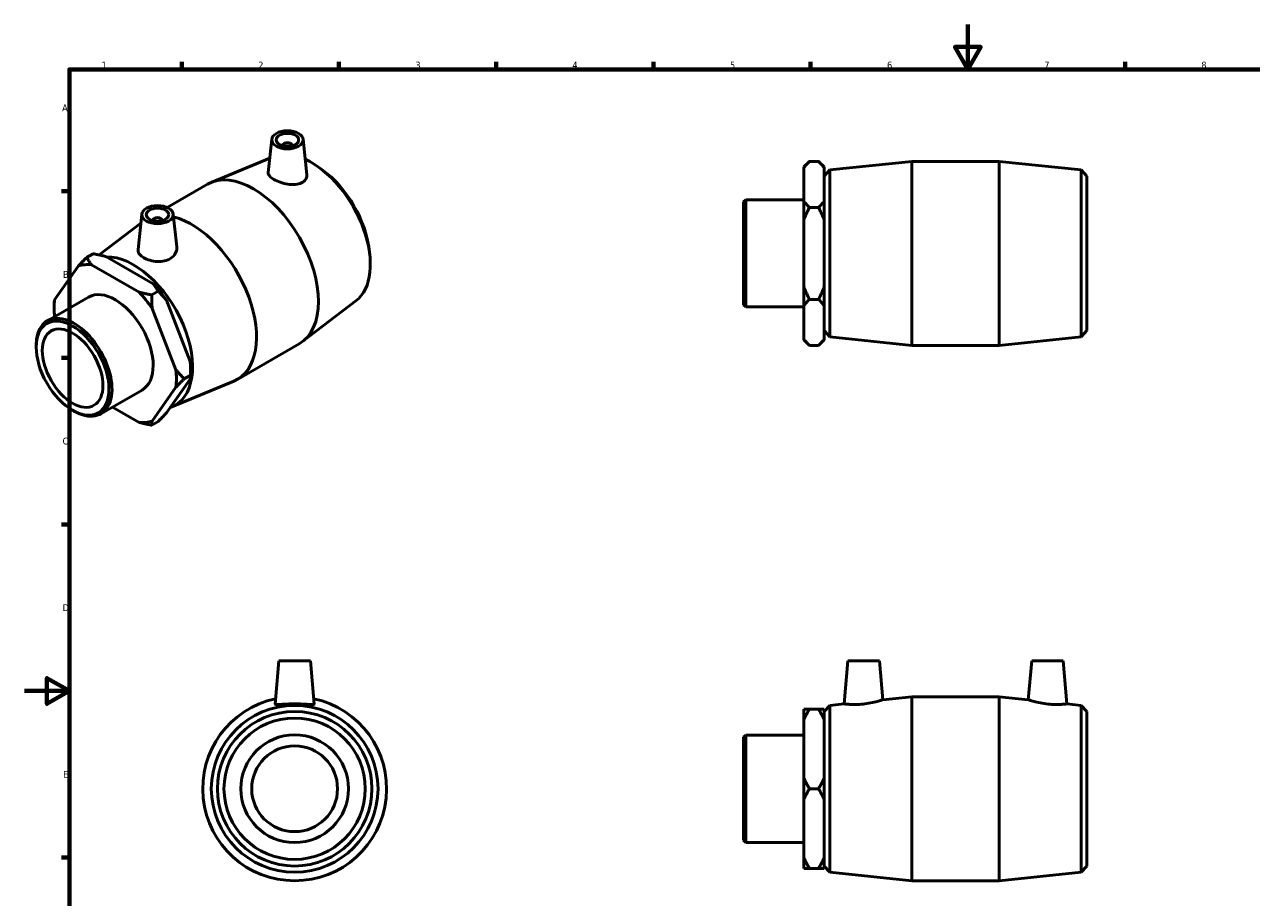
# Model space of a CAD drawing. Header units: millimetres. Extents: x 0 to 895, y -151 to 594.
# Tile 2 of 3: x 0 to 547, y 205 to 594. Entities that reach past the tile are written whole.
import ezdxf

# ---------------------------------------------------------------- set-up
doc = ezdxf.new("R2010")
doc.units = ezdxf.units.MM
doc.layers.add('Border (ANSI)', color=7, linetype='Continuous', lineweight=70)
doc.layers.add('Visible (ANSI)', color=7, linetype='Continuous', lineweight=50)
doc.styles.add('Note Text (ANSI)', font='tahoma.ttf')

# ---------------------------------------------------------------- blocks, each defined once
blk = doc.blocks.new('Borders Default Border')
at = {"layer": 'Border (ANSI)'}
for p, q in [((70.08, 574), (70.08, 577.45)), ((140.17, 574), (140.17, 577.45)), ((210.25, 574), (210.25, 577.45)), ((280.33, 574), (280.33, 577.45)), ((350.42, 574), (350.42, 577.45)), ((490.58, 574), (490.58, 577.45)), ((20, 519.75), (16.55, 519.75)), ((20, 445.5), (16.55, 445.5)), ((20, 371.25), (16.55, 371.25)), ((20, 222.75), (16.55, 222.75))]:
    blk.add_line(p, q, dxfattribs=at)
at = {"layer": 'Border (ANSI)', "flags": 128}
for points in [[(420.5, 594), (420.5, 574), (414.73, 584), (426.27, 584), (420.5, 574)], [(20, 20), (20, 574), (821, 574), (821, 20), (20, 20)], [(0, 297), (20, 297), (10, 302.77), (10, 291.23), (20, 297)]]:
    blk.add_lwpolyline(points, dxfattribs=at)
at = {"layer": 'Border (ANSI)', "color": 230, "true_color": 0xff0080, "char_height": 3.05, "attachment_point": 7, "style": 'Note Text (ANSI)'}
for s, insert in [('1', (34.35, 574.4)), ('2', (104.2, 574.4)), ('3', (174.26, 574.34)), ('4', (244.23, 574.4)), ('5', (314.48, 574.34)), ('6', (384.49, 574.34)), ('7', (454.6, 574.4)), ('8', (524.63, 574.33)), ('A', (16.78, 555.35)), ('B', (17.15, 481.1)), ('C', (16.95, 406.8)), ('D', (16.96, 332.6)), ('E', (17.21, 258.35))]:
    blk.add_mtext(s, dxfattribs=dict(at, insert=insert))

msp = doc.modelspace()

# ---------------------------------------------------------------- linework, layer by layer
at = {"layer": 'Visible (ANSI)'}
for p, q in [((110.213, 542.874), (108.625, 528.061)), ((124.187, 542.874), (125.879, 527.091)), ((115.2, 539.986), (115.2, 540.173)), ((119.2, 539.986), (119.2, 540.173)), ((109.313, 534.476), (83.159, 523.603)), ((347.431, 530.564), (349.891, 533.024)), ((347.431, 530.267), (347.431, 530.564)), ((349.891, 533.024), (353.971, 533.024)), ((356.431, 530.564), (353.971, 533.024)), ((356.431, 530.564), (356.431, 530.267)), ((358.978, 529.181), (395.531, 533.024)), ((395.531, 451.024), (395.531, 533.024)), ((395.531, 533.024), (434.531, 533.024)), ((434.531, 451.024), (434.531, 533.024)), ((471.085, 529.181), (434.531, 533.024)), ((132.579, 529.408), (131.083, 530.481)), ((347.431, 515.281), (347.431, 530.267)), ((356.431, 530.267), (356.431, 515.281)), ((356.531, 526.464), (358.978, 529.181)), ((356.531, 457.584), (356.531, 526.464)), ((358.978, 529.181), (358.978, 454.867)), ((471.085, 454.867), (471.085, 529.181)), ((473.531, 526.464), (471.085, 529.181)), ((473.531, 526.464), (473.531, 457.584)), ((63.581, 512.46), (81.572, 522.821)), ((356.431, 523.524), (356.531, 523.524)), ((320.531, 514.97), (321.487, 515.926)), ((320.531, 469.079), (320.531, 514.97)), ((321.487, 515.926), (321.487, 468.123)), ((321.487, 515.926), (347.431, 515.926)), ((347.431, 507.01), (347.431, 515.281)), ((356.431, 515.281), (356.431, 507.01)), ((52.301, 509.524), (50.605, 493.706)), ((66.275, 509.524), (67.846, 494.872)), ((349.891, 512.524), (353.971, 512.524)), ((33.286, 491.308), (51.866, 505.46)), ((57.288, 506.823), (57.288, 506.637)), ((61.288, 506.823), (61.288, 506.637)), ((347.431, 477.038), (347.431, 507.01)), ((356.431, 507.01), (356.431, 477.038)), ((153.792, 492.571), (153.97, 490.738)), ((30.572, 491.863), (27.687, 490.202)), ((51.04, 474.75), (29.847, 486.955)), ((36.211, 490.62), (57.404, 478.415)), ((23.998, 486.419), (13.402, 471.3)), ((347.431, 468.767), (347.431, 477.038)), ((356.431, 477.038), (356.431, 468.767)), ((10.171, 461.972), (28.516, 472.537)), ((59.564, 475.168), (56.679, 473.507)), ((63.253, 471.143), (73.849, 443.82)), ((147.757, 470.863), (123.966, 452.74)), ((353.971, 471.524), (349.891, 471.524)), ((13.192, 467.517), (13.192, 469.521)), ((67.485, 440.156), (56.889, 467.478)), ((320.531, 469.079), (321.487, 468.123)), ((321.487, 468.123), (347.431, 468.123)), ((347.431, 453.781), (347.431, 468.767)), ((356.431, 468.767), (356.431, 453.781)), ((356.431, 460.524), (356.531, 460.524)), ((356.531, 457.584), (358.978, 454.867)), ((358.978, 454.867), (395.531, 451.024)), ((471.085, 454.867), (434.531, 451.024)), ((473.531, 457.584), (471.085, 454.867)), ((5.198, 450.214), (5.198, 450.992)), ((94.916, 435.88), (122.493, 451.761)), ((347.431, 453.484), (347.431, 453.781)), ((347.431, 453.484), (349.891, 451.024)), ((353.971, 451.024), (349.891, 451.024)), ((356.431, 453.484), (353.971, 451.024)), ((356.431, 453.781), (356.431, 453.484)), ((395.531, 451.024), (434.531, 451.024)), ((71.174, 436.131), (74.059, 437.792)), ((74.059, 439.795), (74.059, 437.792)), ((56.889, 417.229), (67.485, 432.348)), ((73.849, 436.012), (63.253, 420.894)), ((65.713, 423.617), (93.329, 435.098)), ((34.026, 420.547), (52.371, 431.111)), ((21.36, 422.148), (22.033, 421.757)), ((39.187, 423.519), (51.04, 416.693)), ((56.679, 415.449), (59.564, 417.111)), ((113.417, 310.427), (111.733, 291.187)), ((127.417, 310.427), (113.417, 310.427)), ((127.417, 310.427), (129.1, 291.187)), ((367.081, 310.427), (365.404, 291.26)), ((367.081, 310.427), (381.081, 310.427)), ((381.081, 310.427), (382.6, 293.068)), ((448.981, 310.427), (447.462, 293.068)), ((462.981, 310.427), (448.981, 310.427)), ((462.981, 310.427), (464.658, 291.26)), ((356.531, 287.867), (358.978, 290.585)), ((358.978, 290.585), (365.404, 291.26)), ((358.978, 290.585), (358.978, 216.27)), ((382.6, 293.068), (395.531, 294.427)), ((395.531, 212.427), (395.531, 294.427)), ((395.531, 294.427), (434.531, 294.427)), ((434.531, 212.427), (434.531, 294.427)), ((447.462, 293.068), (434.531, 294.427)), ((471.085, 290.585), (464.658, 291.26)), ((471.085, 216.27), (471.085, 290.585)), ((473.531, 287.867), (471.085, 290.585)), ((347.431, 284.159), (347.431, 288.934)), ((353.971, 288.934), (349.891, 288.934)), ((356.431, 288.934), (356.431, 284.159)), ((356.431, 284.927), (356.531, 284.927)), ((356.531, 218.987), (356.531, 287.867)), ((473.531, 287.867), (473.531, 218.987)), ((347.431, 258.203), (347.431, 284.159)), ((356.431, 284.159), (356.431, 258.203)), ((320.531, 276.373), (321.487, 277.329)), ((320.531, 230.482), (320.531, 276.373)), ((321.487, 277.329), (321.487, 229.526)), ((321.487, 277.329), (347.431, 277.329)), ((347.431, 248.652), (347.431, 258.203)), ((356.431, 258.203), (356.431, 248.652)), ((349.891, 253.427), (353.971, 253.427)), ((347.431, 222.696), (347.431, 248.652)), ((356.431, 248.652), (356.431, 222.696)), ((320.531, 230.482), (321.487, 229.526)), ((321.487, 229.526), (347.431, 229.526)), ((347.431, 217.92), (347.431, 222.696)), ((356.431, 222.696), (356.431, 217.92)), ((356.431, 221.927), (356.531, 221.927)), ((356.531, 218.987), (358.978, 216.27)), ((473.531, 218.987), (471.085, 216.27)), ((349.891, 217.92), (353.971, 217.92)), ((358.978, 216.27), (395.531, 212.427)), ((471.085, 216.27), (434.531, 212.427)), ((395.531, 212.427), (434.531, 212.427))]:
    msp.add_line(p, q, dxfattribs=at)
for radius in [37.157, 34.44, 31.5, 24, 19.121]:
    msp.add_circle((120.417, 253.427), radius, dxfattribs=at)
msp.add_arc((120.417, 253.427), 41, 101.93279, 78.06721, dxfattribs=at)
for centre, major_axis, ratio in [((117.2, 542.625), (7, 0), 0.5758617), ((117.2, 542.625), (5, 0), 0.5758617), ((59.288, 509.276), (7, 0), 0.5758617), ((59.288, 509.276), (5, 0), 0.5758617), ((21.422, 440.87), (11.451, -19.884), 0.5780931), ((21.422, 440.87), (9.542, -16.57), 0.5780931)]:
    msp.add_ellipse(centre, major_axis=major_axis, ratio=ratio, dxfattribs=at)
for centre, major_axis, ratio, start_param, end_param in [((117.2, 540.173), (-2, 0), 0.5758617, 2.9729035, 6.4518745), ((127.88, 502.175), (18.543, -32.2), 0.5780931, 0.0745495, 2.46252), ((102.033, 487.291), (-20.46, 35.53), 0.5780931, 3.1415927, 6.2831853), ((129.61, 503.171), (-17.187, 29.845), 0.5780931, 4.0472929, 5.377485), ((59.288, 506.823), (-2, 0), 0.5758617, 2.9729035, 6.4518745), ((74.455, 471.41), (20.46, -35.53), 0.5780931, 6.2086358, 8.9224517), ((40.444, 451.824), (-19.233, 33.398), 0.5780931, 5.8990973, 6.1475419), ((48.608, 456.526), (18.543, -32.2), 0.5780931, 6.1715498, 9.1206074), ((40.444, 451.824), (-11.928, 20.713), 0.5780931, 3.1415927, 6.2831853), ((46.808, 455.489), (-19.233, 33.398), 0.5780931, 4.8518998, 5.1003444), ((40.444, 451.824), (-19.233, 33.398), 0.5780931, 0.6631096, 0.901832), ((40.444, 451.824), (19.233, -33.398), 0.5780931, 1.7103071, 1.9587517), ((22.098, 441.26), (11.928, -20.713), 0.5780931, 5.4958534, 10.2121098), ((46.808, 455.489), (-19.233, 33.398), 0.5780931, 3.9289245, 4.0531468), ((40.444, 451.824), (19.233, -33.398), 0.5780931, 0.6631096, 0.9115542), ((40.444, 451.824), (19.233, -33.398), 0.5780931, 5.8990973, 6.1475419)]:
    msp.add_ellipse(centre, major_axis=major_axis, ratio=ratio, start_param=start_param, end_param=end_param, dxfattribs=at)
for points in [[(347.431, 530.267), (348.47, 531.603), (349.891, 533.024)], [(353.971, 533.024), (355.392, 531.603), (356.431, 530.267)], [(349.891, 512.524), (348.47, 513.945), (347.431, 515.281)], [(356.431, 515.281), (355.392, 513.945), (353.971, 512.524)], [(347.431, 507.01), (348.47, 509.682), (349.891, 512.524)], [(353.971, 512.524), (355.392, 509.682), (356.431, 507.01)], [(27.687, 490.202), (25.678, 488.189), (23.998, 486.419)], [(29.847, 486.955), (28.692, 488.466), (27.687, 490.202)], [(30.572, 491.863), (33.587, 491.285), (36.211, 490.62)], [(57.404, 478.415), (58.559, 476.904), (59.564, 475.168)], [(349.891, 471.524), (348.47, 474.366), (347.431, 477.038)], [(356.431, 477.038), (355.392, 474.366), (353.971, 471.524)], [(13.402, 471.3), (13.192, 470.376), (13.192, 469.521)], [(56.679, 473.507), (53.664, 474.085), (51.04, 474.75)], [(56.889, 467.478), (56.679, 470.337), (56.679, 473.507)], [(59.564, 475.168), (61.574, 473.156), (63.253, 471.143)], [(347.431, 468.767), (348.47, 470.103), (349.891, 471.524)], [(353.971, 471.524), (355.392, 470.103), (356.431, 468.767)], [(349.891, 451.024), (348.47, 452.445), (347.431, 453.781)], [(356.431, 453.781), (355.392, 452.445), (353.971, 451.024)], [(73.849, 443.82), (74.059, 440.962), (74.059, 437.792)], [(71.174, 436.131), (69.165, 438.143), (67.485, 440.156)], [(74.059, 437.792), (74.059, 436.937), (73.849, 436.012)], [(67.485, 432.348), (69.165, 434.118), (71.174, 436.131)], [(51.04, 416.693), (53.664, 416.028), (56.679, 415.449)], [(56.679, 415.449), (56.679, 416.304), (56.889, 417.229)], [(63.253, 420.894), (61.574, 419.123), (59.564, 417.111)], [(349.891, 288.934), (348.47, 288.934), (347.431, 288.934)], [(347.431, 284.159), (348.47, 286.473), (349.891, 288.934)], [(356.431, 288.934), (355.392, 288.934), (353.971, 288.934)], [(353.971, 288.934), (355.392, 286.473), (356.431, 284.159)], [(349.891, 253.427), (348.47, 255.889), (347.431, 258.203)], [(356.431, 258.203), (355.392, 255.889), (353.971, 253.427)], [(347.431, 248.652), (348.47, 250.966), (349.891, 253.427)], [(353.971, 253.427), (355.392, 250.966), (356.431, 248.652)], [(349.891, 217.92), (348.47, 220.382), (347.431, 222.696)], [(356.431, 222.696), (355.392, 220.382), (353.971, 217.92)], [(347.431, 217.92), (348.47, 217.92), (349.891, 217.92)], [(353.971, 217.92), (355.392, 217.92), (356.431, 217.92)]]:
    msp.add_rational_spline(points, [1, 1.00241153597, 1], degree=2, dxfattribs=at)
for points, knots in [([(123.538, 523.451), (122.766, 523.078), (121.781, 522.824), (119.621, 522.638), (118.445, 522.704), (116.254, 523.04), (115.092, 523.328), (112.943, 524.067), (111.957, 524.515), (110.395, 525.414), (109.723, 525.921), (108.833, 526.932), (108.617, 527.438), (108.616, 527.952), (108.619, 528.006), (108.626, 528.061)], [0, 0, 0, 0, 0.3374085, 0.3374085, 0.674817, 0.674817, 1.0061148, 1.0061148, 1.3374126, 1.3374126, 1.6687104, 1.6687104, 2.0000083, 2.0000083, 2.0393988, 2.0393988, 2.0393988, 2.0393988]), ([(125.878, 527.091), (125.888, 527.004), (125.894, 526.918), (125.914, 526.183), (125.723, 525.498), (124.902, 524.308), (124.271, 523.804), (123.538, 523.451)], [4.55953663, 4.55953663, 4.55953663, 4.55953663, 4.60154216, 4.60154216, 4.92151982, 4.92151982, 5.24149749, 5.24149749, 5.24149749, 5.24149749]), ([(65.227, 489.871), (64.459, 489.361), (63.492, 488.944), (61.382, 488.447), (60.24, 488.364), (58.104, 488.458), (56.964, 488.641), (54.868, 489.231), (53.911, 489.636), (52.394, 490.509), (51.732, 491.037), (50.84, 492.168), (50.61, 492.773), (50.588, 493.469), (50.593, 493.587), (50.606, 493.706)], [0, 0, 0, 0, 0.3199777, 0.3199777, 0.6399553, 0.6399553, 0.9616457, 0.9616457, 1.2833361, 1.2833361, 1.6050265, 1.6050265, 1.9267169, 1.9267169, 1.9909002, 1.9909002, 1.9909002, 1.9909002]), ([(67.845, 494.872), (67.863, 494.709), (67.872, 494.547), (67.872, 493.581), (67.648, 492.709), (66.73, 491.122), (66.036, 490.41), (65.227, 489.871)], [4.4995483, 4.4995483, 4.4995483, 4.4995483, 4.56668045, 4.56668045, 4.90408897, 4.90408897, 5.24149749, 5.24149749, 5.24149749, 5.24149749]), ([(129.1, 291.187), (129.101, 291.176), (129.1, 291.166), (129.073, 291.048), (128.835, 290.983), (127.925, 290.953), (127.252, 290.986), (125.716, 291.076), (124.747, 291.138), (122.634, 291.232), (121.489, 291.26), (119.344, 291.26), (118.199, 291.232), (116.086, 291.138), (115.117, 291.076), (113.581, 290.986), (112.909, 290.953), (111.998, 290.983), (111.76, 291.048), (111.735, 291.157)], [2.6465553, 2.6465553, 2.6465553, 2.6465553, 2.6748253, 2.6748253, 2.994803, 2.994803, 3.3147806, 3.3147806, 3.636471, 3.636471, 3.9581614, 3.9581614, 4.2798518, 4.2798518, 4.6015422, 4.6015422, 4.9215198, 4.9215198, 5.2414975, 5.2414975, 5.2414975, 5.2414975]), ([(373.799, 291.157), (372.738, 291.048), (371.608, 290.983), (369.535, 290.953), (368.593, 290.986), (367.107, 291.076), (366.464, 291.138), (365.613, 291.232), (365.404, 291.26), (365.404, 291.26)], [0, 0, 0, 0, 0.3199777, 0.3199777, 0.6399553, 0.6399553, 0.9616457, 0.9616457, 1.2833361, 1.2833361, 1.2833361, 1.2833361]), ([(382.6, 293.068), (382.6, 293.068), (382.378, 292.994), (381.488, 292.717), (380.819, 292.517), (379.27, 292.107), (378.28, 291.868), (376.104, 291.449), (374.917, 291.271), (373.799, 291.157)], [3.9040848, 3.9040848, 3.9040848, 3.9040848, 4.2353826, 4.2353826, 4.5666805, 4.5666805, 4.904089, 4.904089, 5.2414975, 5.2414975, 5.2414975, 5.2414975]), ([(456.264, 291.157), (455.145, 291.271), (453.958, 291.449), (451.782, 291.868), (450.792, 292.107), (449.243, 292.517), (448.574, 292.717), (447.684, 292.994), (447.462, 293.068), (447.462, 293.068)], [0, 0, 0, 0, 0.3374085, 0.3374085, 0.674817, 0.674817, 1.0061148, 1.0061148, 1.3374126, 1.3374126, 1.3374126, 1.3374126]), ([(464.658, 291.26), (464.658, 291.26), (464.45, 291.232), (463.598, 291.138), (462.955, 291.076), (461.469, 290.986), (460.527, 290.953), (458.455, 290.983), (457.324, 291.048), (456.264, 291.157)], [3.9581614, 3.9581614, 3.9581614, 3.9581614, 4.2798518, 4.2798518, 4.6015422, 4.6015422, 4.9215198, 4.9215198, 5.2414975, 5.2414975, 5.2414975, 5.2414975])]:
    msp.add_open_spline(points, degree=3, knots=knots, dxfattribs=at)
msp.add_open_spline([(111.735, 291.157), (111.733, 291.166), (111.732, 291.176), (111.734, 291.187)], degree=3, dxfattribs=at)

# ---------------------------------------------------------------- block references
msp.add_blockref('Borders Default Border', (0, 0))

doc.saveas('drawing.dxf')
